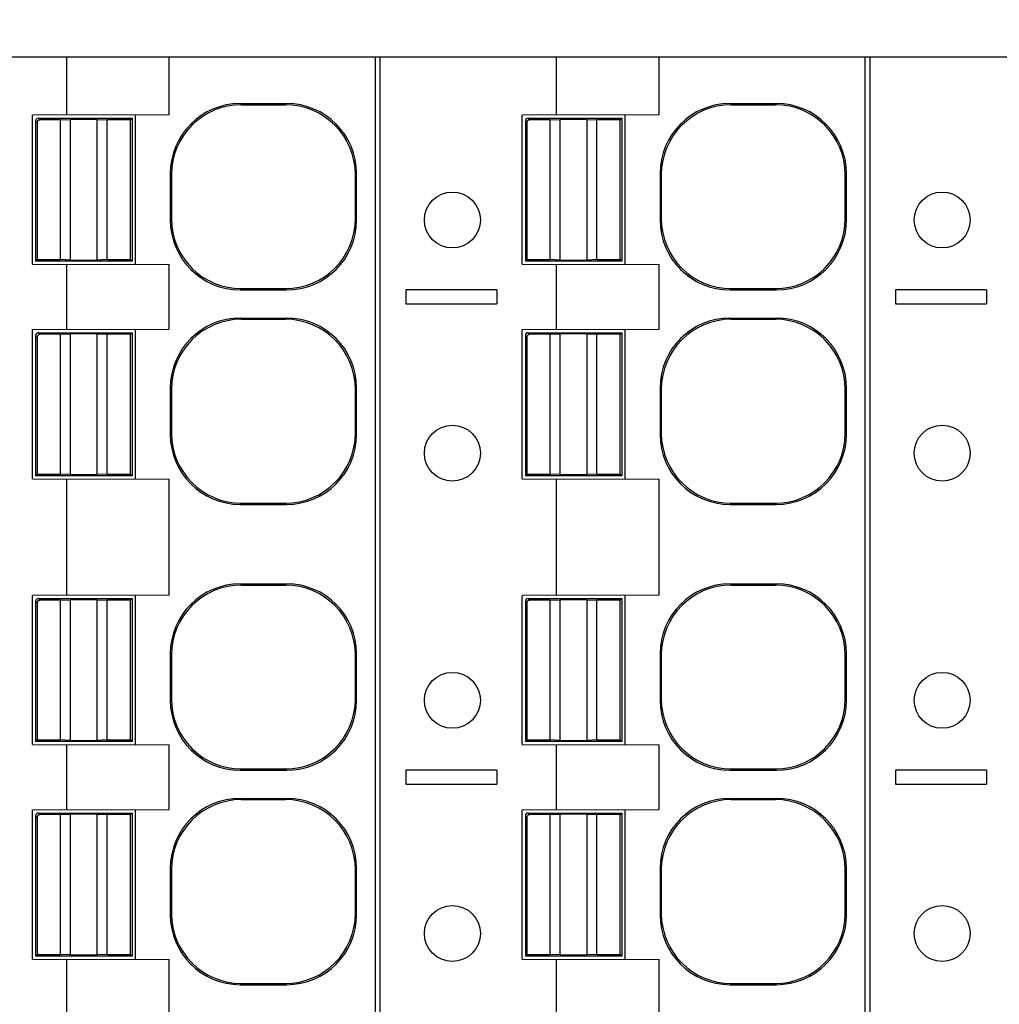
# Model space of a CAD drawing. Header units: inches. Extents: x 0 to 22, y 0 to 17.
# Tile 46 of 51: x 12.245 to 13.072, y 12.609 to 13.441. Entities that reach past the tile are written whole.
import ezdxf

# ---------------------------------------------------------------- set-up
doc = ezdxf.new("R2010")
doc.units = ezdxf.units.IN
doc.header["$LTSCALE"] = 1.21
doc.header["$MEASUREMENT"] = 0
doc.layers.get('0').update_dxf_attribs({"linetype": 'CONTINUOUS'})
doc.layers.add('DIMENSIONS', color=7, linetype='CONTINUOUS')
doc.styles.get("Standard").update_dxf_attribs({"font": 'txt', "width": 0.8})
doc.dimstyles.new('DIMSTYLE_1', dxfattribs={"dimtxt": 0.125, "dimasz": 0.18, "dimexe": 0.125, "dimexo": 0.0625, "dimgap": 0.0625, "dimtad": 0, "dimtih": 1, "dimtoh": 1, "dimdsep": 46, "dimtxsty": 'STANDARD', "dimblk": '_FILLED', "dimblk1": '_FILLED', "dimblk2": '_FILLED', "dimcen": 0.09, "dimadec": 0, "dimazin": 0, "dimtp": 0.02, "dimtm": 0.02, "dimtfac": 1, "dimtofl": 0, "dimtmove": 0, "dimatfit": 3, "dimldrblk": '_FILLED', "dimfxl": 1, "dimtolj": 1, "dimarcsym": 0})

# ---------------------------------------------------------------- blocks, each defined once
blk = doc.blocks.new('_FILLED')
at = {"color": 0, "linetype": 'BYBLOCK'}
blk.add_solid([(0, 0), (-1, 0.1736), (-1, -0.1736)], dxfattribs=at)
blk = doc.blocks.new('*D1')
at = {"layer": 'DIMENSIONS', "color": 2, "linetype": 'CONTINUOUS'}
for p, q in [((8.81153, 13.37729), (8.81153, 14.41224)), ((13.95654, 13.37729), (13.95654, 14.41224)), ((8.81153, 14.28724), (10.60904, 14.28724)), ((13.95654, 14.28724), (12.15904, 14.28724))]:
    blk.add_line(p, q, dxfattribs=at)
at = {"layer": 'DIMENSIONS', "color": 2, "linetype": 'CONTINUOUS', "xscale": 0.18, "yscale": 0.18, "zscale": 0.18}
for p, rotation in [((8.81153, 14.28724), 180), ((13.95654, 14.28724), 359.9999999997)]:
    blk.add_blockref('_FILLED', p, dxfattribs=dict(at, rotation=rotation))
at = {"layer": 'DIMENSIONS', "color": 2, "linetype": 'CONTINUOUS', "insert": (11.38404, 14.34974), "char_height": 0.125, "width": 1.425, "attachment_point": 2, "line_spacing_factor": 0.9}
blk.add_mtext('130.68{\\Ftxt.shx;\\W1.000000;\\H0.125000; }[5.145]', dxfattribs=at)

msp = doc.modelspace()

# ---------------------------------------------------------------- linework, layer by layer
at = {"color": 7, "linetype": 'CONTINUOUS'}
for p, q in [((11.56135, 13.40928), (13.79614, 13.40928)), ((12.28508, 13.36007), (12.28508, 13.40928)), ((12.37162, 13.36034), (12.37162, 13.40928)), ((12.5456, 11.78724), (12.5456, 13.40928)), ((12.54947, 13.40928), (12.54947, 11.78724)), ((12.69847, 13.36007), (12.69847, 13.40928)), ((12.785, 13.36034), (12.785, 13.40928)), ((12.95898, 11.78724), (12.95898, 13.40928)), ((12.96285, 13.40928), (12.96285, 11.78724)), ((12.43151, 13.36982), (12.47071, 13.36982)), ((12.43151, 13.36982), (12.43254, 13.36879)), ((12.43254, 13.36879), (12.46968, 13.36879)), ((12.47071, 13.36982), (12.46968, 13.36879)), ((12.8449, 13.36982), (12.88409, 13.36982)), ((12.8449, 13.36982), (12.84593, 13.36879)), ((12.84593, 13.36879), (12.88306, 13.36879)), ((12.88306, 13.36879), (12.88409, 13.36982)), ((12.37162, 13.36034), (12.25623, 13.36007)), ((12.25623, 13.23409), (12.25623, 13.36007)), ((12.34284, 13.36034), (12.34284, 13.23381)), ((12.785, 13.36034), (12.66961, 13.36007)), ((12.66961, 13.23409), (12.66961, 13.36007)), ((12.75623, 13.36034), (12.75623, 13.23381)), ((12.25884, 13.35509), (12.25884, 13.2367)), ((12.26017, 13.35377), (12.25884, 13.35509)), ((12.26017, 13.35395), (12.26017, 13.23802)), ((12.2612, 13.35746), (12.34023, 13.35746)), ((12.2612, 13.35746), (12.26253, 13.35613)), ((12.27985, 13.35613), (12.26235, 13.35613)), ((12.27985, 13.35613), (12.28822, 13.35648)), ((12.27985, 13.23802), (12.27985, 13.35613)), ((12.28822, 13.23768), (12.28822, 13.35648)), ((12.31085, 13.35648), (12.28822, 13.35648)), ((12.31085, 13.23768), (12.31085, 13.35648)), ((12.31085, 13.35648), (12.31922, 13.35613)), ((12.31922, 13.23802), (12.31922, 13.35613)), ((12.33891, 13.35613), (12.31922, 13.35613)), ((12.33891, 13.35613), (12.34023, 13.35746)), ((12.33891, 13.23802), (12.33891, 13.35613)), ((12.34023, 13.35746), (12.34023, 13.2367)), ((12.67223, 13.35509), (12.67223, 13.2367)), ((12.67355, 13.35377), (12.67223, 13.35509)), ((12.67355, 13.35395), (12.67355, 13.23802)), ((12.67459, 13.35746), (12.75361, 13.35746)), ((12.67459, 13.35746), (12.67591, 13.35613)), ((12.69324, 13.35613), (12.67573, 13.35613)), ((12.69324, 13.35613), (12.7016, 13.35648)), ((12.69324, 13.23802), (12.69324, 13.35613)), ((12.72424, 13.35648), (12.7016, 13.35648)), ((12.7016, 13.23768), (12.7016, 13.35648)), ((12.72424, 13.35648), (12.73261, 13.35613)), ((12.72424, 13.23768), (12.72424, 13.35648)), ((12.75229, 13.35613), (12.73261, 13.35613)), ((12.73261, 13.23802), (12.73261, 13.35613)), ((12.75229, 13.35613), (12.75361, 13.35746)), ((12.75229, 13.23802), (12.75229, 13.35613)), ((12.75361, 13.35746), (12.75361, 13.2367)), ((12.37246, 13.31077), (12.37246, 13.27158)), ((12.37246, 13.31077), (12.37349, 13.30974)), ((12.37349, 13.30974), (12.37349, 13.27261)), ((12.52976, 13.31077), (12.52873, 13.30974)), ((12.52873, 13.27261), (12.52873, 13.30974)), ((12.52976, 13.27158), (12.52976, 13.31077)), ((12.78585, 13.31077), (12.78585, 13.27158)), ((12.78585, 13.31077), (12.78688, 13.30974)), ((12.78688, 13.30974), (12.78688, 13.27261)), ((12.94211, 13.30974), (12.94315, 13.31077)), ((12.94211, 13.27261), (12.94211, 13.30974)), ((12.94315, 13.27158), (12.94315, 13.31077)), ((12.37246, 13.27158), (12.37349, 13.27261)), ((12.52976, 13.27158), (12.52873, 13.27261)), ((12.78585, 13.27158), (12.78688, 13.27261)), ((12.94315, 13.27158), (12.94211, 13.27261)), ((12.25623, 13.23409), (12.37162, 13.23381)), ((12.26017, 13.23802), (12.25884, 13.2367)), ((12.34023, 13.2367), (12.25884, 13.2367)), ((12.26017, 13.23802), (12.27985, 13.23802)), ((12.28822, 13.23768), (12.27985, 13.23802)), ((12.28508, 13.17897), (12.28508, 13.23409)), ((12.28822, 13.23768), (12.31085, 13.23768)), ((12.31922, 13.23802), (12.31085, 13.23768)), ((12.31922, 13.23802), (12.33891, 13.23802)), ((12.34023, 13.2367), (12.33891, 13.23802)), ((12.37162, 13.17924), (12.37162, 13.23381)), ((12.66961, 13.23409), (12.785, 13.23381)), ((12.67355, 13.23802), (12.67223, 13.2367)), ((12.75361, 13.2367), (12.67223, 13.2367)), ((12.67355, 13.23802), (12.69324, 13.23802)), ((12.7016, 13.23768), (12.69324, 13.23802)), ((12.69847, 13.17897), (12.69847, 13.23409)), ((12.7016, 13.23768), (12.72424, 13.23768)), ((12.73261, 13.23802), (12.72424, 13.23768)), ((12.73261, 13.23802), (12.75229, 13.23802)), ((12.75361, 13.2367), (12.75229, 13.23802)), ((12.785, 13.17924), (12.785, 13.23381)), ((12.43151, 13.21252), (12.43254, 13.21355)), ((12.43151, 13.21252), (12.47071, 13.21252)), ((12.43254, 13.21355), (12.46968, 13.21355)), ((12.47071, 13.21252), (12.46968, 13.21355)), ((12.64796, 13.21243), (12.57119, 13.21243)), ((12.57119, 13.21243), (12.57119, 13.20062)), ((12.64796, 13.21243), (12.64796, 13.20062)), ((12.8449, 13.21252), (12.84593, 13.21355)), ((12.8449, 13.21252), (12.88409, 13.21252)), ((12.84593, 13.21355), (12.88306, 13.21355)), ((12.88409, 13.21252), (12.88306, 13.21355)), ((13.06135, 13.21243), (12.98457, 13.21243)), ((12.98457, 13.21243), (12.98457, 13.20062)), ((13.06135, 13.21243), (13.06135, 13.20062)), ((12.57119, 13.20062), (12.64796, 13.20062)), ((12.98457, 13.20062), (13.06135, 13.20062)), ((12.43151, 13.18872), (12.47071, 13.18872)), ((12.43151, 13.18872), (12.43254, 13.18769)), ((12.43254, 13.18769), (12.46968, 13.18769)), ((12.47071, 13.18872), (12.46968, 13.18769)), ((12.8449, 13.18872), (12.88409, 13.18872)), ((12.8449, 13.18872), (12.84593, 13.18769)), ((12.84593, 13.18769), (12.88306, 13.18769)), ((12.88306, 13.18769), (12.88409, 13.18872)), ((12.25623, 13.17897), (12.37162, 13.17924)), ((12.25623, 13.05298), (12.25623, 13.17897)), ((12.2612, 13.17635), (12.34023, 13.17635)), ((12.2612, 13.17635), (12.26253, 13.17503)), ((12.33891, 13.17503), (12.34023, 13.17635)), ((12.34023, 13.17635), (12.34023, 13.0556)), ((12.34284, 13.17924), (12.34284, 13.05271)), ((12.66961, 13.17897), (12.785, 13.17924)), ((12.66961, 13.05298), (12.66961, 13.17897)), ((12.67459, 13.17635), (12.75361, 13.17635)), ((12.67459, 13.17635), (12.67591, 13.17503)), ((12.75229, 13.17503), (12.75361, 13.17635)), ((12.75361, 13.17635), (12.75361, 13.0556)), ((12.75623, 13.17924), (12.75623, 13.05271)), ((12.25884, 13.17399), (12.25884, 13.0556)), ((12.26017, 13.17267), (12.25884, 13.17399)), ((12.26017, 13.17285), (12.26017, 13.05692)), ((12.27985, 13.17503), (12.26235, 13.17503)), ((12.27985, 13.17503), (12.28822, 13.17537)), ((12.27985, 13.05692), (12.27985, 13.17503)), ((12.28822, 13.05658), (12.28822, 13.17537)), ((12.31085, 13.17537), (12.28822, 13.17537)), ((12.31085, 13.05658), (12.31085, 13.17537)), ((12.31085, 13.17537), (12.31922, 13.17503)), ((12.31922, 13.05692), (12.31922, 13.17503)), ((12.33891, 13.17503), (12.31922, 13.17503)), ((12.33891, 13.05692), (12.33891, 13.17503)), ((12.67223, 13.17399), (12.67223, 13.0556)), ((12.67355, 13.17267), (12.67223, 13.17399)), ((12.67355, 13.17285), (12.67355, 13.05692)), ((12.69324, 13.17503), (12.67573, 13.17503)), ((12.69324, 13.17503), (12.7016, 13.17537)), ((12.69324, 13.05692), (12.69324, 13.17503)), ((12.72424, 13.17537), (12.7016, 13.17537)), ((12.7016, 13.05658), (12.7016, 13.17537)), ((12.72424, 13.17537), (12.73261, 13.17503)), ((12.72424, 13.05658), (12.72424, 13.17537)), ((12.75229, 13.17503), (12.73261, 13.17503)), ((12.73261, 13.05692), (12.73261, 13.17503)), ((12.75229, 13.05692), (12.75229, 13.17503)), ((12.37246, 13.12967), (12.37246, 13.09047)), ((12.37246, 13.12967), (12.37349, 13.12864)), ((12.37349, 13.12864), (12.37349, 13.0915)), ((12.52976, 13.12967), (12.52873, 13.12864)), ((12.52873, 13.0915), (12.52873, 13.12864)), ((12.52976, 13.09047), (12.52976, 13.12967)), ((12.78585, 13.12967), (12.78585, 13.09047)), ((12.78585, 13.12967), (12.78688, 13.12864)), ((12.78688, 13.12864), (12.78688, 13.0915)), ((12.94211, 13.12864), (12.94315, 13.12967)), ((12.94211, 13.0915), (12.94211, 13.12864)), ((12.94315, 13.09047), (12.94315, 13.12967)), ((12.37246, 13.09047), (12.37349, 13.0915)), ((12.52976, 13.09047), (12.52873, 13.0915)), ((12.78688, 13.0915), (12.78585, 13.09047)), ((12.94315, 13.09047), (12.94211, 13.0915)), ((12.25623, 13.05298), (12.37162, 13.05271)), ((12.26017, 13.05692), (12.25884, 13.0556)), ((12.34023, 13.0556), (12.25884, 13.0556)), ((12.26017, 13.05692), (12.27985, 13.05692)), ((12.28822, 13.05658), (12.27985, 13.05692)), ((12.28508, 12.95456), (12.28508, 13.05298)), ((12.28822, 13.05658), (12.31085, 13.05658)), ((12.31922, 13.05692), (12.31085, 13.05658)), ((12.31922, 13.05692), (12.33891, 13.05692)), ((12.34023, 13.0556), (12.33891, 13.05692)), ((12.37162, 12.95483), (12.37162, 13.05271)), ((12.66961, 13.05298), (12.785, 13.05271)), ((12.67355, 13.05692), (12.67223, 13.0556)), ((12.75361, 13.0556), (12.67223, 13.0556)), ((12.67355, 13.05692), (12.69324, 13.05692)), ((12.7016, 13.05658), (12.69324, 13.05692)), ((12.69847, 12.95456), (12.69847, 13.05298)), ((12.7016, 13.05658), (12.72424, 13.05658)), ((12.73261, 13.05692), (12.72424, 13.05658)), ((12.73261, 13.05692), (12.75229, 13.05692)), ((12.75361, 13.0556), (12.75229, 13.05692)), ((12.785, 12.95483), (12.785, 13.05271)), ((12.43151, 13.03142), (12.43254, 13.03245)), ((12.43151, 13.03142), (12.47071, 13.03142)), ((12.43254, 13.03245), (12.46968, 13.03245)), ((12.47071, 13.03142), (12.46968, 13.03245)), ((12.84593, 13.03245), (12.8449, 13.03142)), ((12.8449, 13.03142), (12.88409, 13.03142)), ((12.84593, 13.03245), (12.88306, 13.03245)), ((12.88409, 13.03142), (12.88306, 13.03245)), ((12.43151, 12.96431), (12.47071, 12.96431)), ((12.43151, 12.96431), (12.43254, 12.96328)), ((12.43254, 12.96328), (12.46968, 12.96328)), ((12.47071, 12.96431), (12.46968, 12.96328)), ((12.8449, 12.96431), (12.88409, 12.96431)), ((12.8449, 12.96431), (12.84593, 12.96328)), ((12.84593, 12.96328), (12.88306, 12.96328)), ((12.88306, 12.96328), (12.88409, 12.96431)), ((12.37162, 12.95483), (12.25623, 12.95456)), ((12.25623, 12.82857), (12.25623, 12.95456)), ((12.2612, 12.95194), (12.34023, 12.95194)), ((12.2612, 12.95194), (12.26253, 12.95062)), ((12.33891, 12.95062), (12.34023, 12.95194)), ((12.34023, 12.95194), (12.34023, 12.83119)), ((12.34284, 12.95483), (12.34284, 12.8283)), ((12.785, 12.95483), (12.66961, 12.95456)), ((12.66961, 12.82857), (12.66961, 12.95456)), ((12.67459, 12.95194), (12.75361, 12.95194)), ((12.67459, 12.95194), (12.67591, 12.95062)), ((12.75229, 12.95062), (12.75361, 12.95194)), ((12.75361, 12.95194), (12.75361, 12.83119)), ((12.75623, 12.95483), (12.75623, 12.8283)), ((12.25884, 12.94958), (12.25884, 12.83119)), ((12.26017, 12.94826), (12.25884, 12.94958)), ((12.26017, 12.94844), (12.26017, 12.83251)), ((12.27985, 12.95062), (12.26235, 12.95062)), ((12.27985, 12.95062), (12.28822, 12.95096)), ((12.27985, 12.83251), (12.27985, 12.95062)), ((12.31085, 12.95096), (12.28822, 12.95096)), ((12.28822, 12.83217), (12.28822, 12.95096)), ((12.31085, 12.95096), (12.31922, 12.95062)), ((12.31085, 12.83217), (12.31085, 12.95096)), ((12.33891, 12.95062), (12.31922, 12.95062)), ((12.31922, 12.83251), (12.31922, 12.95062)), ((12.33891, 12.83251), (12.33891, 12.95062)), ((12.67223, 12.94958), (12.67223, 12.83119)), ((12.67355, 12.94826), (12.67223, 12.94958)), ((12.67355, 12.94844), (12.67355, 12.83251)), ((12.69324, 12.95062), (12.67573, 12.95062)), ((12.69324, 12.95062), (12.7016, 12.95096)), ((12.69324, 12.83251), (12.69324, 12.95062)), ((12.72424, 12.95096), (12.7016, 12.95096)), ((12.7016, 12.83217), (12.7016, 12.95096)), ((12.72424, 12.95096), (12.73261, 12.95062)), ((12.72424, 12.83217), (12.72424, 12.95096)), ((12.75229, 12.95062), (12.73261, 12.95062)), ((12.73261, 12.83251), (12.73261, 12.95062)), ((12.75229, 12.83251), (12.75229, 12.95062)), ((12.37246, 12.90526), (12.37246, 12.86606)), ((12.37246, 12.90526), (12.37349, 12.90423)), ((12.37349, 12.90423), (12.37349, 12.86709)), ((12.52976, 12.90526), (12.52873, 12.90423)), ((12.52873, 12.86709), (12.52873, 12.90423)), ((12.52976, 12.86606), (12.52976, 12.90526)), ((12.78585, 12.90526), (12.78585, 12.86606)), ((12.78585, 12.90526), (12.78688, 12.90423)), ((12.78688, 12.90423), (12.78688, 12.86709)), ((12.94211, 12.90423), (12.94315, 12.90526)), ((12.94211, 12.86709), (12.94211, 12.90423)), ((12.94315, 12.86606), (12.94315, 12.90526)), ((12.37246, 12.86606), (12.37349, 12.86709)), ((12.52976, 12.86606), (12.52873, 12.86709)), ((12.78585, 12.86606), (12.78688, 12.86709)), ((12.94315, 12.86606), (12.94211, 12.86709)), ((12.25623, 12.82857), (12.37162, 12.8283)), ((12.26017, 12.83251), (12.25884, 12.83119)), ((12.34023, 12.83119), (12.25884, 12.83119)), ((12.26017, 12.83251), (12.27985, 12.83251)), ((12.28822, 12.83217), (12.27985, 12.83251)), ((12.28508, 12.77346), (12.28508, 12.82857)), ((12.28822, 12.83217), (12.31085, 12.83217)), ((12.31922, 12.83251), (12.31085, 12.83217)), ((12.31922, 12.83251), (12.33891, 12.83251)), ((12.34023, 12.83119), (12.33891, 12.83251)), ((12.37162, 12.77373), (12.37162, 12.8283)), ((12.66961, 12.82857), (12.785, 12.8283)), ((12.67355, 12.83251), (12.67223, 12.83119)), ((12.75361, 12.83119), (12.67223, 12.83119)), ((12.67355, 12.83251), (12.69324, 12.83251)), ((12.7016, 12.83217), (12.69324, 12.83251)), ((12.69847, 12.77346), (12.69847, 12.82857)), ((12.7016, 12.83217), (12.72424, 12.83217)), ((12.73261, 12.83251), (12.72424, 12.83217)), ((12.73261, 12.83251), (12.75229, 12.83251)), ((12.75361, 12.83119), (12.75229, 12.83251)), ((12.785, 12.77373), (12.785, 12.8283)), ((12.43151, 12.80701), (12.43254, 12.80804)), ((12.43151, 12.80701), (12.47071, 12.80701)), ((12.43254, 12.80804), (12.46968, 12.80804)), ((12.47071, 12.80701), (12.46968, 12.80804)), ((12.64796, 12.80692), (12.57119, 12.80692)), ((12.57119, 12.80692), (12.57119, 12.79511)), ((12.64796, 12.80692), (12.64796, 12.79511)), ((12.8449, 12.80701), (12.84593, 12.80804)), ((12.8449, 12.80701), (12.88409, 12.80701)), ((12.84593, 12.80804), (12.88306, 12.80804)), ((12.88409, 12.80701), (12.88306, 12.80804)), ((13.06135, 12.80692), (12.98457, 12.80692)), ((12.98457, 12.80692), (12.98457, 12.79511)), ((13.06135, 12.80692), (13.06135, 12.79511)), ((12.57119, 12.79511), (12.64796, 12.79511)), ((12.98457, 12.79511), (13.06135, 12.79511)), ((12.43151, 12.78321), (12.47071, 12.78321)), ((12.43151, 12.78321), (12.43254, 12.78218)), ((12.43254, 12.78218), (12.46968, 12.78218)), ((12.47071, 12.78321), (12.46968, 12.78218)), ((12.8449, 12.78321), (12.88409, 12.78321)), ((12.8449, 12.78321), (12.84593, 12.78218)), ((12.84593, 12.78218), (12.88306, 12.78218)), ((12.88306, 12.78218), (12.88409, 12.78321)), ((12.25623, 12.77346), (12.37162, 12.77373)), ((12.25623, 12.64747), (12.25623, 12.77346)), ((12.25884, 12.76848), (12.25884, 12.65009)), ((12.26017, 12.76716), (12.25884, 12.76848)), ((12.2612, 12.77084), (12.34023, 12.77084)), ((12.2612, 12.77084), (12.26253, 12.76952)), ((12.27985, 12.76952), (12.26235, 12.76952)), ((12.27985, 12.76952), (12.28822, 12.76986)), ((12.27985, 12.65141), (12.27985, 12.76952)), ((12.31085, 12.76986), (12.28822, 12.76986)), ((12.28822, 12.65106), (12.28822, 12.76986)), ((12.31085, 12.76986), (12.31922, 12.76952)), ((12.31085, 12.65106), (12.31085, 12.76986)), ((12.33891, 12.76952), (12.31922, 12.76952)), ((12.31922, 12.65141), (12.31922, 12.76952)), ((12.33891, 12.76952), (12.34023, 12.77084)), ((12.33891, 12.65141), (12.33891, 12.76952)), ((12.34023, 12.77084), (12.34023, 12.65009)), ((12.34284, 12.77373), (12.34284, 12.6472)), ((12.66961, 12.77346), (12.785, 12.77373)), ((12.66961, 12.64747), (12.66961, 12.77346)), ((12.67223, 12.76848), (12.67223, 12.65009)), ((12.67355, 12.76716), (12.67223, 12.76848)), ((12.67459, 12.77084), (12.75361, 12.77084)), ((12.67459, 12.77084), (12.67591, 12.76952)), ((12.69324, 12.76952), (12.67573, 12.76952)), ((12.69324, 12.76952), (12.7016, 12.76986)), ((12.69324, 12.65141), (12.69324, 12.76952)), ((12.72424, 12.76986), (12.7016, 12.76986)), ((12.7016, 12.65106), (12.7016, 12.76986)), ((12.72424, 12.76986), (12.73261, 12.76952)), ((12.72424, 12.65106), (12.72424, 12.76986)), ((12.75229, 12.76952), (12.73261, 12.76952)), ((12.73261, 12.65141), (12.73261, 12.76952)), ((12.75229, 12.76952), (12.75361, 12.77084)), ((12.75229, 12.65141), (12.75229, 12.76952)), ((12.75361, 12.77084), (12.75361, 12.65009)), ((12.75623, 12.77373), (12.75623, 12.6472)), ((12.26017, 12.76734), (12.26017, 12.65141)), ((12.67355, 12.76734), (12.67355, 12.65141)), ((12.37246, 12.72415), (12.37349, 12.72312)), ((12.37246, 12.72415), (12.37246, 12.68496)), ((12.37349, 12.72312), (12.37349, 12.68599)), ((12.52976, 12.72415), (12.52873, 12.72312)), ((12.52873, 12.68599), (12.52873, 12.72312)), ((12.52976, 12.68496), (12.52976, 12.72415)), ((12.78585, 12.72415), (12.78688, 12.72312)), ((12.78585, 12.72415), (12.78585, 12.68496)), ((12.78688, 12.72312), (12.78688, 12.68599)), ((12.94211, 12.72312), (12.94315, 12.72415)), ((12.94211, 12.68599), (12.94211, 12.72312)), ((12.94315, 12.68496), (12.94315, 12.72415)), ((12.37246, 12.68496), (12.37349, 12.68599)), ((12.52976, 12.68496), (12.52873, 12.68599)), ((12.78688, 12.68599), (12.78585, 12.68496)), ((12.94315, 12.68496), (12.94211, 12.68599)), ((12.25623, 12.64747), (12.37162, 12.6472)), ((12.26017, 12.65141), (12.25884, 12.65009)), ((12.34023, 12.65009), (12.25884, 12.65009)), ((12.26017, 12.65141), (12.27985, 12.65141)), ((12.28822, 12.65106), (12.27985, 12.65141)), ((12.28508, 12.54905), (12.28508, 12.64747)), ((12.28822, 12.65106), (12.31085, 12.65106)), ((12.31922, 12.65141), (12.31085, 12.65106)), ((12.31922, 12.65141), (12.33891, 12.65141)), ((12.34023, 12.65009), (12.33891, 12.65141)), ((12.37162, 12.54932), (12.37162, 12.6472)), ((12.66961, 12.64747), (12.785, 12.6472)), ((12.67355, 12.65141), (12.67223, 12.65009)), ((12.75361, 12.65009), (12.67223, 12.65009)), ((12.67355, 12.65141), (12.69324, 12.65141)), ((12.7016, 12.65106), (12.69324, 12.65141)), ((12.69847, 12.54905), (12.69847, 12.64747)), ((12.7016, 12.65106), (12.72424, 12.65106)), ((12.73261, 12.65141), (12.72424, 12.65106)), ((12.73261, 12.65141), (12.75229, 12.65141)), ((12.75361, 12.65009), (12.75229, 12.65141)), ((12.785, 12.54932), (12.785, 12.6472)), ((12.43151, 12.62591), (12.43254, 12.62694)), ((12.43151, 12.62591), (12.47071, 12.62591)), ((12.43254, 12.62694), (12.46968, 12.62694)), ((12.47071, 12.62591), (12.46968, 12.62694)), ((12.84593, 12.62694), (12.8449, 12.62591)), ((12.8449, 12.62591), (12.88409, 12.62591)), ((12.84593, 12.62694), (12.88306, 12.62694)), ((12.88409, 12.62591), (12.88306, 12.62694))]:
    msp.add_line(p, q, dxfattribs=at)
for centre in [(12.61056, 13.27149), (13.02394, 13.27149), (12.61056, 13.07464), (13.02394, 13.07464), (12.61056, 12.86598), (13.02394, 12.86598), (12.61056, 12.66912), (13.02394, 12.66912)]:
    msp.add_circle(centre, 0.02362, dxfattribs=at)
for centre, major_axis, start_param, end_param in [((12.43152, 13.31076), (-0.04176, 0.04176), -0.78536, 0.78536), ((12.43255, 13.30973), (-0.04176, 0.04176), 5.497825, 7.068545), ((12.46967, 13.30973), (0.04176, 0.04176), -0.78536, 0.78536), ((12.4707, 13.31076), (0.04176, 0.04176), -0.78536, 0.78536), ((12.8449, 13.31076), (-0.04176, 0.04176), -0.78536, 0.78536), ((12.84593, 13.30973), (-0.04176, 0.04176), 5.497825, 7.068545), ((12.88306, 13.30973), (0.04176, 0.04176), -0.78536, 0.78536), ((12.88409, 13.31076), (0.04176, 0.04176), -0.78536, 0.78536), ((12.2612, 13.35509), (0.00167, -0.00167), 2.356233, 3.926953), ((12.67459, 13.35509), (0.00167, -0.00167), 2.356233, 3.926953), ((12.43152, 13.27158), (0.04176, 0.04176), 2.356233, 3.926953), ((12.43255, 13.27261), (0.04176, 0.04176), 8.639418, 10.210138), ((12.46967, 13.27261), (-0.04176, 0.04176), 2.356233, 3.926953), ((12.4707, 13.27158), (-0.04176, 0.04176), -3.926953, -2.356233), ((12.8449, 13.27158), (0.04176, 0.04176), 2.356233, 3.926953), ((12.84593, 13.27261), (0.04176, 0.04176), 8.639418, 10.210138), ((12.88306, 13.27261), (-0.04176, 0.04176), 2.356233, 3.926953), ((12.88409, 13.27158), (-0.04176, 0.04176), -3.926953, -2.356233), ((12.43152, 13.12966), (-0.04176, 0.04176), -0.78536, 0.78536), ((12.43255, 13.12863), (-0.04176, 0.04176), 5.497825, 7.068545), ((12.46967, 13.12863), (0.04176, 0.04176), -0.78536, 0.78536), ((12.4707, 13.12966), (0.04176, 0.04176), -0.78536, 0.78536), ((12.8449, 13.12966), (-0.04176, 0.04176), -0.78536, 0.78536), ((12.84593, 13.12863), (-0.04176, 0.04176), 5.497825, 7.068545), ((12.88306, 13.12863), (0.04176, 0.04176), -0.78536, 0.78536), ((12.88409, 13.12966), (0.04176, 0.04176), -0.78536, 0.78536), ((12.2612, 13.17399), (0.00167, -0.00167), 2.356233, 3.926953), ((12.67459, 13.17399), (0.00167, -0.00167), 2.356233, 3.926953), ((12.43152, 13.09048), (0.04176, 0.04176), 2.356233, 3.926953), ((12.43255, 13.09151), (0.04176, 0.04176), 8.639418, 10.210138), ((12.46967, 13.09151), (-0.04176, 0.04176), 2.356233, 3.926953), ((12.4707, 13.09048), (-0.04176, 0.04176), -3.926953, -2.356233), ((12.8449, 13.09048), (0.04176, 0.04176), 2.356233, 3.926953), ((12.84593, 13.09151), (0.04176, 0.04176), 2.356233, 3.926953), ((12.88306, 13.09151), (-0.04176, 0.04176), 2.356233, 3.926953), ((12.88409, 13.09048), (-0.04176, 0.04176), -3.926953, -2.356233), ((12.43152, 12.90525), (-0.04176, 0.04176), -0.78536, 0.78536), ((12.43255, 12.90422), (-0.04176, 0.04176), 5.497825, 7.068545), ((12.46967, 12.90422), (0.04176, 0.04176), -0.78536, 0.78536), ((12.4707, 12.90525), (0.04176, 0.04176), -0.78536, 0.78536), ((12.8449, 12.90525), (-0.04176, 0.04176), -0.78536, 0.78536), ((12.84593, 12.90422), (-0.04176, 0.04176), 5.497825, 7.068545), ((12.88306, 12.90422), (0.04176, 0.04176), -0.78536, 0.78536), ((12.88409, 12.90525), (0.04176, 0.04176), -0.78536, 0.78536), ((12.2612, 12.94958), (0.00167, -0.00167), 2.356233, 3.926953), ((12.67459, 12.94958), (0.00167, -0.00167), 2.356233, 3.926953), ((12.43152, 12.86607), (0.04176, 0.04176), 2.356233, 3.926953), ((12.43255, 12.8671), (0.04176, 0.04176), 8.639418, 10.210138), ((12.46967, 12.8671), (-0.04176, 0.04176), 2.356233, 3.926953), ((12.4707, 12.86607), (-0.04176, 0.04176), -3.926953, -2.356233), ((12.8449, 12.86607), (0.04176, 0.04176), 2.356233, 3.926953), ((12.84593, 12.8671), (0.04176, 0.04176), 8.639418, 10.210138), ((12.88306, 12.8671), (-0.04176, 0.04176), 2.356233, 3.926953), ((12.88409, 12.86607), (-0.04176, 0.04176), -3.926953, -2.356233), ((12.43152, 12.72415), (-0.04176, 0.04176), -0.78536, 0.78536), ((12.43255, 12.72312), (-0.04176, 0.04176), 5.497825, 7.068545), ((12.46967, 12.72312), (0.04176, 0.04176), -0.78536, 0.78536), ((12.4707, 12.72415), (0.04176, 0.04176), -0.78536, 0.78536), ((12.8449, 12.72415), (-0.04176, 0.04176), -0.78536, 0.78536), ((12.84593, 12.72312), (-0.04176, 0.04176), 5.497825, 7.068545), ((12.88306, 12.72312), (0.04176, 0.04176), -0.78536, 0.78536), ((12.88409, 12.72415), (0.04176, 0.04176), -0.78536, 0.78536), ((12.2612, 12.76848), (0.00167, -0.00167), 2.356233, 3.926953), ((12.67459, 12.76848), (0.00167, -0.00167), 2.356233, 3.926953), ((12.43255, 12.686), (0.04176, 0.04176), 8.639418, 10.210138), ((12.46967, 12.686), (-0.04176, 0.04176), 2.356233, 3.926953), ((12.84593, 12.686), (0.04176, 0.04176), 2.356233, 3.926953), ((12.88306, 12.686), (-0.04176, 0.04176), 2.356233, 3.926953), ((12.43152, 12.68497), (0.04176, 0.04176), 2.356233, 3.926953), ((12.4707, 12.68497), (-0.04176, 0.04176), -3.926953, -2.356233), ((12.8449, 12.68497), (0.04176, 0.04176), 2.356233, 3.926953), ((12.88409, 12.68497), (-0.04176, 0.04176), -3.926953, -2.356233)]:
    msp.add_ellipse(centre, major_axis=major_axis, ratio=0.999924, start_param=start_param, end_param=end_param, dxfattribs=at)
for points in [[(12.26017, 13.35395), (12.26017, 13.35498), (12.26132, 13.35613), (12.26235, 13.35613)], [(12.67355, 13.35395), (12.67355, 13.35498), (12.67471, 13.35613), (12.67573, 13.35613)], [(12.26017, 13.17285), (12.26017, 13.17388), (12.26132, 13.17503), (12.26235, 13.17503)], [(12.67355, 13.17285), (12.67355, 13.17388), (12.67471, 13.17503), (12.67573, 13.17503)], [(12.26017, 12.94844), (12.26017, 12.94947), (12.26132, 12.95062), (12.26235, 12.95062)], [(12.67355, 12.94844), (12.67355, 12.94947), (12.67471, 12.95062), (12.67573, 12.95062)], [(12.26017, 12.76734), (12.26017, 12.76836), (12.26132, 12.76952), (12.26235, 12.76952)], [(12.67355, 12.76734), (12.67355, 12.76836), (12.67471, 12.76952), (12.67573, 12.76952)]]:
    msp.add_open_spline(points, degree=3, dxfattribs=at)

# ---------------------------------------------------------------- dimensions: what is measured, and where the dimension line sits
at = {"layer": 'DIMENSIONS', "color": 2, "linetype": 'CONTINUOUS'}
dim = msp.add_linear_dim(base=(13.95654, 14.28724), p1=(8.81153, 13.31479), p2=(13.95654, 13.31479), dimstyle='DIMSTYLE_1', dxfattribs=at)
dim.commit()
dim.dimension.update_dxf_attribs({"geometry": '*D1', "text_midpoint": (11.38404, 14.28724), "dimtype": 160})

doc.saveas('drawing.dxf')
